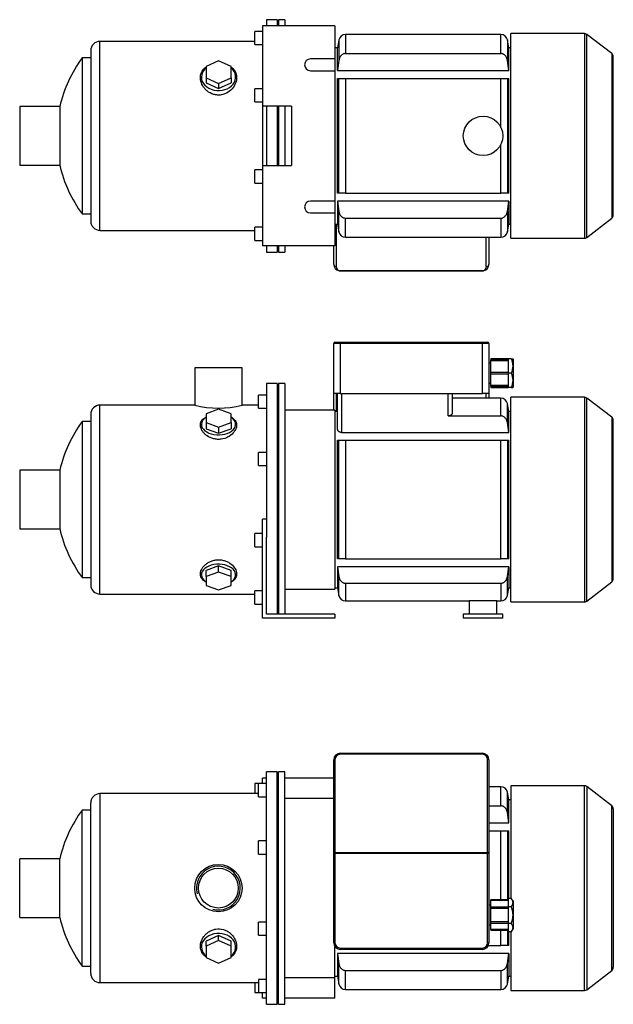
# Model space of a CAD drawing. Header units: millimetres. Extents: x 159 to 1177, y 16 to 798.
# Tile 1 of 2: x 159 to 610, y 50 to 798. Entities that reach past the tile are written whole.
import ezdxf

# ---------------------------------------------------------------- set-up
doc = ezdxf.new("R2010")
doc.units = ezdxf.units.MM
for name, color, linetype in [('1', 7, 'Continuous'), ('BASETTA_MEC_80_M', 7, 'Continuous'), ('CARCASSA_MEC_80-', 7, 'Continuous'), ('COPRIVENTOLA_MEC', 7, 'Continuous'), ('CORPO_MH_3-5_[5]', 7, 'Continuous'), ('FLANGIA_MOTORE_T', 7, 'Continuous'), ('PIEDINO_MEC_80_I', 7, 'Continuous'), ('STAFFA_3-5-9_INT', 7, 'Continuous')]:
    doc.layers.add(name, color=color, linetype=linetype)

# ---------------------------------------------------------------- blocks, each defined once
blk = doc.blocks.new('SE1')
at = {"layer": '1', "color": 7, "linetype": 'Continuous'}
for p, q in [((517.36, 128.55), (517.36, 129.06)), ((530.36, 129.06), (517.36, 129.06)), ((530.36, 128.55), (517.36, 128.55)), ((517.36, 123.56), (517.36, 128.55)), ((532.86, 130.26), (530.36, 130.26)), ((530.36, 130.26), (530.36, 127.09)), ((534.36, 128.29), (532.86, 130.27)), ((534.36, 128.29), (534.36, 106.83)), ((517.36, 122.62), (517.36, 123.56)), ((530.36, 123.56), (517.36, 123.56)), ((530.36, 122.62), (517.36, 122.62)), ((517.36, 112.5), (517.36, 122.62)), ((530.36, 127.09), (530.36, 123.91)), ((532.86, 123.91), (530.36, 123.91)), ((530.36, 123.91), (530.36, 117.56)), ((530.36, 112.5), (517.36, 112.5)), ((517.36, 111.56), (517.36, 112.5)), ((530.36, 117.56), (530.36, 111.21)), ((517.36, 106.57), (517.36, 111.56)), ((517.36, 111.56), (530.36, 111.56)), ((517.36, 106.57), (517.36, 106.06)), ((530.36, 106.57), (517.36, 106.57)), ((517.36, 106.06), (530.36, 106.06)), ((532.86, 111.21), (530.36, 111.21)), ((530.36, 111.21), (530.36, 108.03)), ((530.36, 108.03), (530.36, 104.86)), ((532.86, 104.86), (530.36, 104.86)), ((532.86, 104.85), (534.36, 106.83))]:
    blk.add_line(p, q, dxfattribs=at)
for points in [[(532.86, 123.91), (533.48, 124.73), (533.8, 125.47), (534.15, 126.3), (534.15, 127.09), (534.15, 127.88), (533.8, 128.7), (533.48, 129.44), (532.86, 130.26)], [(532.86, 111.21), (533.48, 112.85), (533.8, 114.33), (534.15, 115.97), (534.15, 117.55), (534.15, 119.13), (533.8, 120.79), (533.48, 122.27), (532.86, 123.91)], [(532.86, 104.86), (533.48, 105.68), (533.8, 106.42), (534.15, 107.24), (534.15, 108.04), (534.15, 108.82), (533.8, 109.65), (533.48, 110.39), (532.86, 111.21)]]:
    blk.add_open_spline(points, degree=2, knots=[0, 0, 0, 0.25, 0.25, 0.5, 0.5, 0.75, 0.75, 1, 1, 1], dxfattribs=at)
at = {"layer": 'BASETTA_MEC_80_M', "color": 7, "linetype": 'Continuous'}
for p, q in [((402.86, 240.56), (510.86, 240.56)), ((402.86, 240.56), (402.86, 239.72)), ((510.86, 239.72), (402.86, 239.72)), ((510.86, 240.56), (510.86, 239.72)), ((397.86, 165.03), (397.86, 235.56)), ((398.86, 235.72), (398.86, 165.18)), ((514.86, 165.18), (514.86, 235.72)), ((515.86, 235.56), (515.86, 165.03)), ((397.86, 164.4), (397.86, 165.03)), ((398.86, 165.18), (514.86, 165.18)), ((398.86, 165.18), (398.86, 164.4)), ((514.86, 164.4), (514.86, 165.18)), ((515.86, 165.03), (515.86, 164.4)), ((397.86, 96.56), (397.86, 164.4)), ((398.86, 164.4), (397.86, 164.4)), ((514.86, 164.4), (398.86, 164.4)), ((398.86, 164.4), (398.86, 96.56)), ((514.86, 96.56), (514.86, 164.4)), ((515.86, 164.4), (514.86, 164.4)), ((515.86, 164.4), (515.86, 96.56)), ((517.36, 125.06), (515.86, 125.06)), ((515.86, 110.06), (517.36, 110.06)), ((398.86, 96.56), (397.86, 96.56)), ((402.86, 92.56), (510.86, 92.56)), ((402.86, 92.56), (402.86, 91.56)), ((510.86, 91.56), (402.86, 91.56)), ((510.86, 92.56), (510.86, 91.56)), ((514.86, 96.56), (515.86, 96.56))]:
    blk.add_line(p, q, dxfattribs=at)
for centre, radius, start, end in [((402.86, 235.56), 5, 90, 180), ((402.86, 235.72), 4, 90, 180), ((510.86, 235.56), 5, 0, 90), ((510.86, 235.72), 4, 0, 90), ((402.86, 96.56), 5, 180, 270), ((402.86, 96.56), 4, 180, 270), ((510.86, 96.56), 4, 270, 0), ((510.86, 96.56), 5, 270, 0)]:
    blk.add_arc(centre, radius, start, end, dxfattribs=at)
for centre, major_axis, start_param, end_param in [((398.86, 235.56), (-1, 0), 4.712389, 6.283185), ((514.86, 235.56), (1, 0), 0, 1.570796), ((398.86, 165.03), (1, 0), 1.570796, 3.141593), ((514.86, 165.03), (1, 0), 0, 1.570796)]:
    blk.add_ellipse(centre, major_axis=major_axis, ratio=0.156434, start_param=start_param, end_param=end_param, dxfattribs=at)
at = {"layer": 'CARCASSA_MEC_80-', "color": 7, "linetype": 'Continuous'}
for p, q in [((524.9, 215.06), (515.86, 215.06)), ((524.9, 200.54), (524.9, 215.06)), ((529.83, 195.37), (529.83, 210.93)), ((530.86, 205.06), (529.83, 210.93)), ((530.86, 187.7), (530.86, 205.06)), ((532.36, 205.06), (530.86, 205.06)), ((515.86, 200.54), (524.9, 200.54)), ((530.86, 187.7), (529.83, 195.37)), ((515.86, 187.7), (530.86, 187.7)), ((515.86, 181.56), (524.9, 181.56)), ((524.9, 129.06), (524.9, 181.56)), ((524.9, 181.56), (529.83, 181.56)), ((529.83, 181.56), (530.86, 181.56)), ((529.83, 181.56), (529.83, 129.06)), ((530.86, 130.26), (530.86, 181.56)), ((524.9, 94.56), (524.9, 106.06)), ((529.83, 106.06), (529.83, 94.56)), ((530.86, 94.56), (530.86, 104.86)), ((515.44, 94.56), (524.9, 94.56)), ((529.83, 94.56), (524.9, 94.56)), ((530.86, 94.56), (529.83, 94.56)), ((530.86, 88.42), (400.86, 88.42)), ((400.86, 88.42), (400.86, 71.06)), ((529.83, 80.75), (530.86, 88.42)), ((530.86, 88.42), (530.86, 71.06)), ((401.9, 65.19), (401.9, 80.75)), ((406.82, 75.58), (524.9, 75.58)), ((406.82, 61.06), (406.82, 75.58)), ((524.9, 75.58), (524.9, 61.06)), ((529.83, 65.19), (529.83, 80.75)), ((398.86, 71.06), (400.86, 71.06)), ((400.86, 71.06), (401.9, 65.19)), ((529.83, 65.19), (530.86, 71.06)), ((530.86, 71.06), (532.36, 71.06)), ((406.82, 61.06), (524.9, 61.06))]:
    blk.add_line(p, q, dxfattribs=at)
for centre, start, end in [((524.9, 210.06), 10, 90), ((406.82, 66.06), 190, 270), ((524.9, 66.06), 270, 350)]:
    blk.add_arc(centre, 5, start, end, dxfattribs=at)
for points, knots in [([(529.83, 195.37), (529.74, 196.02), (529.57, 196.64), (529.19, 197.53), (529.04, 197.83), (528.71, 198.38), (528.52, 198.64), (528.09, 199.13), (527.86, 199.36), (527.35, 199.77), (527.08, 199.94), (526.64, 200.16), (526.49, 200.23), (526.18, 200.34), (526.03, 200.39), (525.56, 200.5), (525.23, 200.54), (524.9, 200.54)], [0, 0, 0, 0, 0.25, 0.25, 0.375, 0.375, 0.5, 0.5, 0.625, 0.625, 0.75, 0.75, 0.8125, 0.8125, 0.875, 0.875, 1, 1, 1, 1]), ([(401.9, 80.75), (401.99, 80.1), (402.15, 79.48), (402.53, 78.59), (402.68, 78.29), (403.02, 77.74), (403.2, 77.48), (403.63, 76.99), (403.87, 76.76), (404.37, 76.35), (404.64, 76.18), (405.08, 75.96), (405.23, 75.89), (405.54, 75.78), (405.69, 75.73), (406.16, 75.62), (406.49, 75.58), (406.82, 75.58)], [0, 0, 0, 0, 0.25, 0.25, 0.375, 0.375, 0.5, 0.5, 0.625, 0.625, 0.75, 0.75, 0.8125, 0.8125, 0.875, 0.875, 1, 1, 1, 1]), ([(524.9, 75.58), (525.23, 75.58), (525.55, 75.62), (526.18, 75.77), (526.49, 75.88), (527.07, 76.17), (527.34, 76.35), (527.85, 76.75), (528.08, 76.98), (528.51, 77.47), (528.7, 77.73), (529.04, 78.29), (529.19, 78.57), (529.44, 79.17), (529.55, 79.48), (529.72, 80.11), (529.78, 80.42), (529.83, 80.75)], [0, 0, 0, 0, 0.125, 0.125, 0.25, 0.25, 0.375, 0.375, 0.5, 0.5, 0.625, 0.625, 0.75, 0.75, 0.875, 0.875, 1, 1, 1, 1])]:
    blk.add_open_spline(points, degree=3, knots=knots, dxfattribs=at)
blk.add_open_spline([(400.86, 88.42), (401.2, 85.86), (401.54, 83.3), (401.9, 80.75)], degree=3, dxfattribs=at)
at = {"layer": 'COPRIVENTOLA_MEC', "color": 7, "linetype": 'Continuous'}
for p, q in [((532.36, 215.81), (532.36, 130.26)), ((588.34, 215.81), (532.36, 215.81)), ((588.34, 60.31), (588.34, 215.81)), ((590.17, 215.19), (590.17, 60.93)), ((609.19, 200.6), (590.17, 215.19)), ((609.19, 75.52), (609.19, 200.6)), ((610.36, 198.22), (610.36, 77.9)), ((532.36, 104.86), (532.36, 60.31)), ((590.17, 60.93), (609.19, 75.52)), ((532.36, 60.31), (588.34, 60.31))]:
    blk.add_line(p, q, dxfattribs=at)
for centre, start, end in [((588.34, 212.81), 52.5, 90), ((607.36, 198.22), 0, 52.5), ((607.36, 77.9), 307.5, 0), ((588.34, 63.31), 270, 307.5)]:
    blk.add_arc(centre, 3, start, end, dxfattribs=at)
at = {"layer": 'CORPO_MH_3-5_[5]', "color": 7, "linetype": 'Continuous'}
for p, q in [((346.86, 49.81), (346.86, 226.31)), ((354.86, 226.31), (346.86, 226.31)), ((354.86, 49.81), (354.86, 226.31)), ((340.86, 207.43), (340.86, 217.43)), ((346.86, 217.43), (340.86, 217.43)), ((220.26, 209.81), (220.26, 66.31)), ((340.86, 209.81), (220.26, 209.81)), ((213.26, 73.31), (213.26, 202.81)), ((340.86, 207.43), (346.86, 207.43)), ((206.7, 78.81), (206.7, 197.31)), ((213.26, 197.31), (206.7, 197.31)), ((340.86, 163.87), (340.86, 173.87)), ((346.86, 173.87), (340.86, 173.87)), ((159.26, 115.81), (159.26, 160.31)), ((189.77, 160.31), (159.26, 160.31)), ((189.77, 115.81), (189.77, 160.31)), ((340.86, 163.87), (346.86, 163.87)), ((159.26, 115.81), (189.77, 115.81)), ((340.86, 102.25), (340.86, 112.25)), ((346.86, 112.25), (340.86, 112.25)), ((310.36, 102.07), (300.86, 97.75)), ((310.36, 98.37), (300.86, 94.05)), ((300.86, 94.05), (300.86, 97.75)), ((319.86, 97.75), (310.36, 102.07)), ((310.36, 98.37), (310.36, 102.07)), ((319.86, 94.05), (310.36, 98.37)), ((319.86, 94.05), (319.86, 97.75)), ((340.86, 102.25), (346.86, 102.25)), ((300.86, 94.05), (300.86, 85.41)), ((319.86, 85.41), (319.86, 94.05)), ((300.86, 85.41), (310.36, 81.09)), ((310.36, 81.09), (319.86, 85.41)), ((206.7, 78.81), (213.26, 78.81)), ((340.86, 68.69), (340.86, 58.69)), ((346.86, 68.69), (340.86, 68.69)), ((220.26, 66.31), (340.86, 66.31)), ((340.86, 58.69), (346.86, 58.69)), ((346.86, 49.81), (354.86, 49.81))]:
    blk.add_line(p, q, dxfattribs=at)
for radius in [18, 15.15]:
    blk.add_circle((310.26, 138.06), radius, dxfattribs=at)
for centre, radius, start, end in [((220.26, 202.81), 7, 90, 180), ((287.26, 138.06), 100, 143.66538, 167.14409), ((310.26, 138.06), 16.62, 255, 195), ((287.26, 138.06), 100, 192.85591, 216.33462), ((220.26, 73.31), 7, 180, 270)]:
    blk.add_arc(centre, radius, start, end, dxfattribs=at)
for start_param, end_param in [(2.390244, 6.283185), (0, 0.751348)]:
    blk.add_ellipse((310.36, 93.42), major_axis=(-13, 0), ratio=0.788011, start_param=start_param, end_param=end_param, dxfattribs=at)
blk.add_open_spline([(300.86, 85.67), (300.5, 85.94), (300.16, 86.22), (299.27, 87.05), (298.77, 87.63), (297.49, 89.49), (296.95, 90.86), (296.5, 93.82), (296.6, 95.34), (297.44, 98.41), (298.17, 99.91), (299.72, 102), (300.31, 102.65), (301.6, 103.87), (302.33, 104.43), (303.89, 105.42), (304.71, 105.84), (306.46, 106.52), (307.4, 106.77), (310.22, 107.21), (312.19, 107.08), (314.93, 106.29), (315.82, 105.93), (317.46, 105.06), (318.23, 104.55), (320.37, 102.83), (321.52, 101.46), (323.22, 98.55), (323.77, 97), (324.22, 93.95), (324.12, 92.42), (323.28, 89.61), (322.54, 88.29), (321.03, 86.63), (320.49, 86.14), (319.89, 85.69)], degree=3, knots=[0.1389216, 0.1389216, 0.1389216, 0.1389216, 0.15625, 0.15625, 0.1875, 0.1875, 0.25, 0.25, 0.3125, 0.3125, 0.375, 0.375, 0.40625, 0.40625, 0.4375, 0.4375, 0.46875, 0.46875, 0.5, 0.5, 0.5625, 0.5625, 0.59375, 0.59375, 0.625, 0.625, 0.6875, 0.6875, 0.75, 0.75, 0.8125, 0.8125, 0.875, 0.875, 0.9041554, 0.9041554, 0.9041554, 0.9041554], dxfattribs=at)
at = {"layer": 'FLANGIA_MOTORE_T', "color": 7, "linetype": 'Continuous'}
for p, q in [((355.86, 224.81), (354.86, 224.81)), ((355.86, 49.81), (355.86, 226.31)), ((360.86, 226.31), (355.86, 226.31)), ((360.86, 49.81), (360.86, 226.31)), ((397.86, 206.06), (360.86, 206.06)), ((398.86, 70.06), (398.86, 93.56)), ((360.86, 70.06), (398.86, 70.06)), ((354.86, 51.31), (355.86, 51.31)), ((355.86, 49.81), (360.86, 49.81))]:
    blk.add_line(p, q, dxfattribs=at)
at = {"layer": 'STAFFA_3-5-9_INT', "color": 7, "linetype": 'Continuous'}
for p, q in [((337.86, 217.43), (337.86, 209.81)), ((340.86, 217.43), (337.86, 217.43)), ((346.86, 221.56), (343.86, 221.56)), ((343.86, 217.43), (343.86, 221.56)), ((397.86, 221.56), (360.86, 221.56)), ((398.86, 54.56), (398.86, 70.06)), ((337.86, 66.31), (337.86, 58.69)), ((337.86, 58.69), (340.86, 58.69)), ((343.86, 54.56), (343.86, 58.69)), ((346.86, 54.56), (343.86, 54.56)), ((398.86, 54.56), (360.86, 54.56))]:
    blk.add_line(p, q, dxfattribs=at)
blk = doc.blocks.new('SE2')
at = {"layer": '1', "color": 7, "linetype": 'Continuous'}
for p, q in [((517.36, 540.16), (517.36, 539.19)), ((530.36, 540.16), (517.36, 540.16)), ((517.36, 538.43), (517.36, 539.19)), ((530.36, 539.19), (517.36, 539.19)), ((532.86, 540.16), (530.36, 540.16)), ((530.36, 540.16), (530.36, 534.66)), ((532.86, 540.16), (534.15, 540.16)), ((534.36, 539.89), (534.15, 540.17)), ((534.36, 539.89), (534.36, 518.44)), ((530.36, 538.43), (517.36, 538.43)), ((517.36, 529.66), (517.36, 538.43)), ((530.36, 534.66), (530.36, 529.16)), ((517.36, 528.66), (517.36, 529.66)), ((530.36, 529.66), (517.36, 529.66)), ((517.36, 519.9), (517.36, 528.66)), ((517.36, 528.66), (530.36, 528.66)), ((532.86, 529.16), (530.36, 529.16)), ((530.36, 529.16), (530.36, 523.66)), ((530.36, 523.66), (530.36, 518.16)), ((530.36, 519.9), (517.36, 519.9)), ((517.36, 519.14), (517.36, 519.9)), ((517.36, 519.14), (517.36, 518.16)), ((517.36, 519.14), (530.36, 519.14)), ((517.36, 518.16), (530.36, 518.16)), ((532.86, 518.16), (530.36, 518.16)), ((532.86, 518.16), (534.15, 518.16)), ((534.15, 518.16), (534.36, 518.44))]:
    blk.add_line(p, q, dxfattribs=at)
for centre in [(521.64, 534.66), (521.64, 523.66)]:
    blk.add_arc(centre, 12.5, 333.89139, 26.10861, dxfattribs=at)
at = {"layer": 'BASETTA_MEC_80_M', "color": 7, "linetype": 'Continuous'}
for p, q in [((397.86, 513.66), (397.86, 551.66)), ((402.86, 551.66), (397.86, 551.66)), ((398.86, 552.66), (402.86, 552.66)), ((402.86, 552.66), (510.86, 552.66)), ((402.86, 552.66), (402.86, 551.66)), ((402.86, 551.66), (402.86, 513.66)), ((510.86, 551.66), (402.86, 551.66)), ((510.86, 552.66), (514.86, 552.66)), ((510.86, 552.66), (510.86, 551.66)), ((510.86, 513.66), (510.86, 551.66)), ((515.86, 551.66), (510.86, 551.66)), ((515.86, 551.66), (515.86, 513.66)), ((517.36, 536.66), (515.86, 536.66)), ((515.86, 521.66), (517.36, 521.66)), ((402.86, 513.66), (397.86, 513.66)), ((397.86, 501.16), (397.86, 513.66)), ((399.86, 513.66), (399.86, 500.16)), ((402.86, 513.66), (510.86, 513.66)), ((515.86, 513.66), (510.86, 513.66)), ((513.86, 510.16), (513.86, 513.66)), ((515.86, 513.66), (515.86, 510.16))]:
    blk.add_line(p, q, dxfattribs=at)
for centre, start, end in [((398.86, 551.66), 90, 180), ((514.86, 551.66), 0, 90)]:
    blk.add_arc(centre, 1, start, end, dxfattribs=at)
at = {"layer": 'CARCASSA_MEC_80-', "color": 7, "linetype": 'Continuous'}
for p, q in [((400.86, 486.54), (400.86, 513.66)), ((403.86, 513.66), (403.86, 484.12)), ((484.86, 496.7), (484.86, 513.66)), ((487.86, 513.66), (487.86, 498.65)), ((524.9, 510.16), (487.86, 510.16)), ((524.9, 496.7), (524.9, 510.16)), ((529.83, 491.62), (529.83, 506.03)), ((530.86, 500.16), (529.83, 506.03)), ((400.86, 500.16), (398.86, 500.16)), ((484.86, 496.7), (524.9, 496.7)), ((530.86, 484.12), (530.86, 500.16)), ((532.36, 500.16), (530.86, 500.16)), ((530.86, 484.12), (529.83, 491.62)), ((403.86, 484.12), (530.86, 484.12)), ((400.86, 388.16), (400.86, 478.16)), ((400.86, 478.16), (401.9, 478.16)), ((401.9, 388.16), (401.9, 478.16)), ((401.9, 478.16), (406.82, 478.16)), ((406.82, 478.16), (524.9, 478.16)), ((406.82, 478.16), (406.82, 388.16)), ((524.9, 388.16), (524.9, 478.16)), ((524.9, 478.16), (529.83, 478.16)), ((529.83, 478.16), (530.86, 478.16)), ((529.83, 478.16), (529.83, 388.16)), ((530.86, 388.16), (530.86, 478.16)), ((401.9, 388.16), (400.86, 388.16)), ((530.86, 382.2), (400.86, 382.2)), ((400.86, 382.2), (400.86, 366.16)), ((400.86, 382.2), (401.9, 374.7)), ((406.82, 388.16), (401.9, 388.16)), ((406.82, 388.16), (524.9, 388.16)), ((529.83, 388.16), (524.9, 388.16)), ((530.86, 388.16), (529.83, 388.16)), ((529.83, 374.7), (530.86, 382.2)), ((530.86, 382.2), (530.86, 366.16)), ((401.9, 360.29), (401.9, 374.7)), ((529.83, 360.29), (529.83, 374.7)), ((406.82, 369.63), (524.9, 369.63)), ((406.82, 369.63), (406.82, 356.16)), ((524.9, 369.63), (524.9, 356.16)), ((398.86, 366.16), (400.86, 366.16)), ((400.86, 366.16), (401.9, 360.29)), ((529.83, 360.29), (530.86, 366.16)), ((530.86, 366.16), (532.36, 366.16)), ((406.82, 356.16), (500.86, 356.16)), ((521.86, 356.16), (524.9, 356.16))]:
    blk.add_line(p, q, dxfattribs=at)
for centre, radius, start, end in [((524.9, 505.16), 5, 10, 90), ((406.82, 361.16), 5, 190, 270), ((524.9, 361.16), 5, 270, 350), ((511.36, 279.35), 77.01, 85.9047, 94.0953)]:
    blk.add_arc(centre, radius, start, end, dxfattribs=at)
for points, knots in [([(487.86, 498.65), (487.86, 498.42), (487.79, 498.2), (487.6, 497.87), (487.51, 497.76), (487.32, 497.55), (487.2, 497.45), (486.94, 497.26), (486.79, 497.17), (486.47, 497.01), (486.29, 496.94), (485.91, 496.82), (485.71, 496.78), (485.3, 496.72), (485.08, 496.7), (484.86, 496.7)], [0, 0, 0, 0, 0.25, 0.25, 0.375, 0.375, 0.5, 0.5, 0.625, 0.625, 0.75, 0.75, 0.875, 0.875, 1, 1, 1, 1]), ([(529.83, 491.62), (529.74, 492.26), (529.57, 492.88), (529.19, 493.76), (529.04, 494.05), (528.69, 494.59), (528.5, 494.85), (528.08, 495.33), (527.84, 495.55), (527.33, 495.95), (527.06, 496.12), (526.63, 496.33), (526.48, 496.39), (526.17, 496.5), (526.02, 496.55), (525.55, 496.66), (525.23, 496.7), (524.9, 496.7)], [0, 0, 0, 0, 0.25, 0.25, 0.375, 0.375, 0.5, 0.5, 0.625, 0.625, 0.75, 0.75, 0.8125, 0.8125, 0.875, 0.875, 1, 1, 1, 1]), ([(403.86, 484.12), (403.63, 484.12), (403.41, 484.14), (402.98, 484.23), (402.77, 484.29), (402.39, 484.44), (402.21, 484.53), (401.89, 484.73), (401.75, 484.84), (401.49, 485.08), (401.38, 485.2), (401.19, 485.46), (401.11, 485.59), (400.99, 485.86), (400.94, 485.99), (400.88, 486.26), (400.86, 486.4), (400.86, 486.54)], [0, 0, 0, 0, 0.125, 0.125, 0.25, 0.25, 0.375, 0.375, 0.5, 0.5, 0.625, 0.625, 0.75, 0.75, 0.875, 0.875, 1, 1, 1, 1]), ([(401.9, 374.7), (401.99, 374.06), (402.15, 373.45), (402.54, 372.57), (402.69, 372.28), (403.03, 371.73), (403.22, 371.48), (403.64, 371), (403.88, 370.77), (404.39, 370.38), (404.66, 370.21), (405.1, 370), (405.25, 369.93), (405.55, 369.82), (405.7, 369.78), (406.17, 369.67), (406.49, 369.63), (406.82, 369.63)], [0, 0, 0, 0, 0.25, 0.25, 0.375, 0.375, 0.5, 0.5, 0.625, 0.625, 0.75, 0.75, 0.8125, 0.8125, 0.875, 0.875, 1, 1, 1, 1]), ([(524.9, 369.63), (525.23, 369.63), (525.54, 369.67), (526.17, 369.81), (526.47, 369.92), (527.05, 370.2), (527.32, 370.37), (527.83, 370.77), (528.07, 370.99), (528.49, 371.47), (528.69, 371.73), (529.03, 372.27), (529.18, 372.55), (529.44, 373.14), (529.54, 373.45), (529.72, 374.07), (529.78, 374.38), (529.83, 374.7)], [0, 0, 0, 0, 0.125, 0.125, 0.25, 0.25, 0.375, 0.375, 0.5, 0.5, 0.625, 0.625, 0.75, 0.75, 0.875, 0.875, 1, 1, 1, 1])]:
    blk.add_open_spline(points, degree=3, knots=knots, dxfattribs=at)
at = {"layer": 'COPRIVENTOLA_MEC', "color": 7, "linetype": 'Continuous'}
for p, q in [((532.36, 355.41), (532.36, 510.91)), ((588.34, 510.91), (532.36, 510.91)), ((588.34, 510.91), (588.34, 355.41)), ((590.17, 356.03), (590.17, 510.29)), ((609.19, 495.7), (590.17, 510.29)), ((609.19, 495.7), (609.19, 370.63)), ((610.36, 373.01), (610.36, 493.32)), ((590.17, 356.03), (609.19, 370.63)), ((532.36, 355.41), (588.34, 355.41))]:
    blk.add_line(p, q, dxfattribs=at)
for centre, start, end in [((588.34, 507.91), 52.5, 90), ((607.36, 493.32), 0, 52.5), ((607.36, 373.01), 307.5, 0), ((588.34, 358.41), 270, 307.5)]:
    blk.add_arc(centre, 3, start, end, dxfattribs=at)
at = {"layer": 'CORPO_MH_3-5_[5]', "color": 7, "linetype": 'Continuous'}
for p, q in [((328.26, 533.16), (292.26, 533.16)), ((292.26, 533.16), (292.26, 504.9)), ((328.26, 504.91), (328.26, 533.16)), ((346.86, 521.41), (346.86, 404.6)), ((354.86, 521.41), (346.86, 521.41)), ((354.86, 521.41), (354.86, 346.16)), ((340.86, 502.54), (340.86, 512.54)), ((346.86, 512.54), (340.86, 512.54)), ((220.26, 361.41), (220.26, 504.91)), ((292.29, 504.91), (220.26, 504.91)), ((310.36, 501.78), (300.86, 498.4)), ((319.86, 498.4), (310.36, 501.78)), ((340.86, 504.91), (328.26, 504.91)), ((340.86, 502.54), (346.86, 502.54)), ((213.26, 497.91), (213.26, 368.41)), ((300.86, 498.4), (300.86, 491.65)), ((319.86, 491.65), (319.86, 498.4)), ((206.7, 492.41), (206.7, 373.91)), ((213.26, 492.41), (206.7, 492.41)), ((300.86, 491.65), (300.86, 486.92)), ((300.86, 491.65), (310.36, 488.27)), ((300.86, 486.92), (310.36, 483.54)), ((310.36, 488.27), (319.86, 491.65)), ((310.36, 488.27), (310.36, 483.54)), ((310.36, 483.54), (319.86, 486.92)), ((319.86, 491.65), (319.86, 486.92)), ((340.86, 458.97), (340.86, 468.97)), ((346.86, 468.97), (340.86, 468.97)), ((340.86, 458.97), (346.86, 458.97)), ((159.26, 455.41), (159.26, 410.91)), ((189.77, 455.41), (159.26, 455.41)), ((189.77, 455.41), (189.77, 410.91)), ((159.26, 410.91), (189.77, 410.91)), ((310.36, 382.79), (300.86, 379.41)), ((319.86, 379.41), (310.36, 382.79)), ((310.36, 378.06), (310.36, 382.79)), ((206.7, 373.91), (213.26, 373.91)), ((300.86, 374.68), (300.86, 379.41)), ((310.36, 378.06), (300.86, 374.68)), ((300.86, 374.68), (300.86, 367.93)), ((319.86, 374.68), (310.36, 378.06)), ((319.86, 374.68), (319.86, 379.41)), ((319.86, 367.93), (319.86, 374.68)), ((300.86, 367.93), (310.36, 364.55)), ((310.36, 364.55), (319.86, 367.93)), ((220.26, 361.41), (337.86, 361.41))]:
    blk.add_line(p, q, dxfattribs=at)
for centre, radius, start, end in [((220.26, 497.91), 7, 90, 180), ((310.26, 574.39), 71.77, 255.4749, 284.5251), ((287.26, 433.16), 100, 143.66538, 167.14409), ((287.26, 433.16), 100, 192.85591, 216.33462), ((220.26, 368.41), 7, 180, 270)]:
    blk.add_arc(centre, radius, start, end, dxfattribs=at)
for centre, start_param, end_param in [((310.36, 490.29), 0, 3.892941), ((310.36, 490.29), 5.531837, 6.283185), ((310.36, 376.03), 2.390244, 6.283185), ((310.36, 376.03), 0, 0.751348)]:
    blk.add_ellipse(centre, major_axis=(-13, 0), ratio=0.615661, start_param=start_param, end_param=end_param, dxfattribs=at)
for points, knots in [([(312.34, 479.01), (311.39, 478.89), (310.44, 478.85), (308.54, 478.96), (307.58, 479.11), (304.85, 479.79), (303.17, 480.56), (301.06, 482), (300.41, 482.53), (299.27, 483.63), (298.77, 484.21), (297.49, 486), (296.95, 487.24), (296.5, 489.68), (296.6, 490.84), (297.44, 492.99), (298.17, 493.95), (299.69, 495.17), (300.24, 495.53), (300.84, 495.85)], [0, 0, 0, 0, 0.03125, 0.03125, 0.0625, 0.0625, 0.125, 0.125, 0.15625, 0.15625, 0.1875, 0.1875, 0.25, 0.25, 0.3125, 0.3125, 0.375, 0.375, 0.4043708, 0.4043708, 0.4043708, 0.4043708]), ([(319.89, 495.84), (320.88, 495.31), (321.72, 494.69), (323.22, 493.08), (323.77, 492.03), (324.22, 489.78), (324.12, 488.56), (323.28, 486.12), (322.54, 484.87), (320.49, 482.59), (319.15, 481.53), (316.06, 479.87), (314.25, 479.26), (312.34, 479.01)], [0.6394434, 0.6394434, 0.6394434, 0.6394434, 0.6875, 0.6875, 0.75, 0.75, 0.8125, 0.8125, 0.875, 0.875, 0.9375, 0.9375, 1, 1, 1, 1]), ([(300.86, 370.47), (300.5, 370.66), (300.16, 370.86), (299.27, 371.46), (298.77, 371.88), (297.49, 373.25), (296.95, 374.29), (296.5, 376.56), (296.6, 377.76), (297.44, 380.22), (298.17, 381.44), (299.72, 383.16), (300.31, 383.71), (301.6, 384.72), (302.33, 385.2), (303.89, 386.04), (304.71, 386.39), (306.46, 386.97), (307.4, 387.18), (310.22, 387.56), (312.19, 387.45), (314.93, 386.78), (315.82, 386.47), (317.46, 385.73), (318.23, 385.3), (320.37, 383.85), (321.52, 382.72), (323.22, 380.33), (323.77, 379.08), (324.22, 376.66), (324.12, 375.48), (323.28, 373.34), (322.54, 372.36), (321.03, 371.16), (320.49, 370.8), (319.89, 370.48)], [0.1389216, 0.1389216, 0.1389216, 0.1389216, 0.15625, 0.15625, 0.1875, 0.1875, 0.25, 0.25, 0.3125, 0.3125, 0.375, 0.375, 0.40625, 0.40625, 0.4375, 0.4375, 0.46875, 0.46875, 0.5, 0.5, 0.5625, 0.5625, 0.59375, 0.59375, 0.625, 0.625, 0.6875, 0.6875, 0.75, 0.75, 0.8125, 0.8125, 0.875, 0.875, 0.9041554, 0.9041554, 0.9041554, 0.9041554])]:
    blk.add_open_spline(points, degree=3, knots=knots, dxfattribs=at)
at = {"layer": 'FLANGIA_MOTORE_T', "color": 7, "linetype": 'Continuous'}
for p, q in [((355.86, 519.91), (354.86, 519.91)), ((355.86, 521.41), (355.86, 346.16)), ((360.86, 521.41), (355.86, 521.41)), ((360.86, 521.41), (360.86, 346.16)), ((398.86, 501.16), (360.86, 501.16)), ((398.86, 501.16), (398.86, 365.16)), ((360.86, 365.16), (398.86, 365.16)), ((354.86, 346.41), (355.86, 346.41))]:
    blk.add_line(p, q, dxfattribs=at)
at = {"layer": 'PIEDINO_MEC_80_I', "color": 7, "linetype": 'Continuous'}
for p, q in [((521.86, 356.16), (500.86, 356.16)), ((500.86, 356.16), (500.86, 346.16)), ((521.86, 346.16), (521.86, 356.16)), ((526.36, 346.16), (496.36, 346.16)), ((496.36, 346.16), (496.36, 343.16)), ((526.36, 343.16), (526.36, 346.16)), ((526.36, 343.16), (496.36, 343.16))]:
    blk.add_line(p, q, dxfattribs=at)
at = {"layer": 'STAFFA_3-5-9_INT', "color": 7, "linetype": 'Continuous'}
for p, q in [((343.86, 343.16), (343.86, 418.16)), ((346.86, 418.16), (343.86, 418.16)), ((337.86, 397.36), (337.86, 407.36)), ((343.86, 407.36), (337.86, 407.36)), ((346.86, 346.16), (346.86, 404.6)), ((337.86, 397.36), (343.86, 397.36)), ((337.86, 353.79), (337.86, 363.79)), ((343.86, 363.79), (337.86, 363.79)), ((337.86, 353.79), (343.86, 353.79)), ((398.86, 346.16), (346.86, 346.16)), ((398.86, 346.16), (398.86, 343.16)), ((398.86, 343.16), (343.86, 343.16))]:
    blk.add_line(p, q, dxfattribs=at)
blk = doc.blocks.new('SE3')
at = {"layer": 'BASETTA_MEC_80_M', "color": 7, "linetype": 'Continuous'}
for p, q in [((399.86, 642.38), (399.86, 610.12)), ((513.86, 610.12), (513.86, 632.38)), ((515.86, 632.38), (515.86, 611.88)), ((397.86, 611.88), (397.86, 625.88)), ((402.39, 606.93), (402.01, 606.96)), ((402.39, 606.93), (511.33, 606.93)), ((510.86, 606.88), (402.86, 606.88)), ((511.71, 606.96), (511.33, 606.93))]:
    blk.add_line(p, q, dxfattribs=at)
for centre, radius, start, end in [((402.86, 611.88), 5, 180, 260.25299), ((403.04, 610.03), 3.18, 178.53632, 258.24971), ((402.86, 611.88), 5, 260.25299, 270), ((510.86, 611.88), 5, 270, 279.74701), ((510.69, 610.03), 3.18, 281.75029, 1.46368), ((510.86, 611.88), 5, 279.74701, 0)]:
    blk.add_arc(centre, radius, start, end, dxfattribs=at)
for centre, major_axis, start_param, end_param in [((399.86, 611.88), (2, 0), 3.141593, 4.712389), ((513.86, 611.88), (-2, 0), 1.570796, 3.141593)]:
    blk.add_ellipse(centre, major_axis=major_axis, ratio=0.884615, start_param=start_param, end_param=end_param, dxfattribs=at)
at = {"layer": 'CARCASSA_MEC_80-', "color": 7, "linetype": 'Continuous'}
for p, q in [((406.82, 786.38), (406.82, 771.87)), ((524.9, 786.38), (406.82, 786.38)), ((524.9, 771.87), (524.9, 786.38)), ((401.9, 782.25), (400.86, 776.38)), ((401.9, 782.25), (401.9, 766.7)), ((529.83, 782.25), (529.83, 766.7)), ((530.86, 776.38), (529.83, 782.25)), ((400.86, 776.38), (398.86, 776.38)), ((400.86, 759.02), (400.86, 776.38)), ((406.82, 771.87), (524.9, 771.87)), ((530.86, 759.02), (530.86, 776.38)), ((532.36, 776.38), (530.86, 776.38)), ((530.86, 759.02), (529.83, 766.7)), ((400.86, 759.02), (530.86, 759.02)), ((400.86, 665.88), (400.86, 752.88)), ((400.86, 752.88), (401.9, 752.88)), ((401.9, 665.88), (401.9, 752.88)), ((401.9, 752.88), (406.82, 752.88)), ((406.82, 752.88), (524.9, 752.88)), ((406.82, 752.88), (406.82, 665.88)), ((524.9, 715.84), (524.9, 752.88)), ((524.9, 752.88), (529.83, 752.88)), ((529.83, 752.88), (530.86, 752.88)), ((529.83, 752.88), (529.83, 665.88)), ((530.86, 665.88), (530.86, 752.88)), ((524.9, 665.88), (524.9, 702.93)), ((401.9, 665.88), (400.86, 665.88)), ((406.82, 665.88), (401.9, 665.88)), ((406.82, 665.88), (524.9, 665.88)), ((529.83, 665.88), (524.9, 665.88)), ((530.86, 665.88), (529.83, 665.88)), ((530.86, 659.75), (400.86, 659.75)), ((400.86, 659.75), (400.86, 642.38)), ((400.86, 659.75), (401.9, 652.07)), ((529.83, 652.07), (530.86, 659.75)), ((530.86, 659.75), (530.86, 642.38)), ((401.9, 636.52), (401.9, 652.07)), ((529.83, 652.07), (529.83, 636.52)), ((406.82, 646.9), (524.9, 646.9)), ((406.82, 632.38), (406.82, 646.9)), ((524.9, 646.9), (524.9, 632.38)), ((398.86, 642.38), (400.86, 642.38)), ((400.86, 642.38), (401.9, 636.52)), ((529.83, 636.52), (530.86, 642.38)), ((530.86, 642.38), (532.36, 642.38)), ((406.82, 632.38), (524.9, 632.38))]:
    blk.add_line(p, q, dxfattribs=at)
for centre, start, end in [((406.82, 781.38), 90, 170), ((524.9, 781.38), 10, 90), ((406.82, 637.38), 190, 270), ((524.9, 637.38), 270, 350)]:
    blk.add_arc(centre, 5, start, end, dxfattribs=at)
for points, knots in [([(406.82, 771.87), (406.49, 771.87), (406.17, 771.83), (405.54, 771.68), (405.23, 771.56), (404.66, 771.27), (404.38, 771.1), (403.87, 770.69), (403.64, 770.47), (403.21, 769.98), (403.02, 769.71), (402.68, 769.16), (402.53, 768.87), (402.28, 768.28), (402.17, 767.97), (402, 767.34), (401.94, 767.02), (401.9, 766.7)], [0, 0, 0, 0, 0.125, 0.125, 0.25, 0.25, 0.375, 0.375, 0.5, 0.5, 0.625, 0.625, 0.75, 0.75, 0.875, 0.875, 1, 1, 1, 1]), ([(529.83, 766.7), (529.74, 767.34), (529.57, 767.97), (529.19, 768.86), (529.04, 769.15), (528.71, 769.71), (528.52, 769.97), (528.09, 770.46), (527.86, 770.69), (527.35, 771.09), (527.08, 771.27), (526.64, 771.49), (526.49, 771.55), (526.18, 771.66), (526.03, 771.71), (525.56, 771.83), (525.23, 771.87), (524.9, 771.87)], [0, 0, 0, 0, 0.25, 0.25, 0.375, 0.375, 0.5, 0.5, 0.625, 0.625, 0.75, 0.75, 0.8125, 0.8125, 0.875, 0.875, 1, 1, 1, 1]), ([(401.9, 652.07), (401.99, 651.43), (402.15, 650.8), (402.53, 649.91), (402.68, 649.62), (403.02, 649.06), (403.2, 648.8), (403.63, 648.31), (403.87, 648.08), (404.37, 647.68), (404.64, 647.5), (405.08, 647.28), (405.23, 647.22), (405.54, 647.11), (405.69, 647.06), (406.16, 646.94), (406.49, 646.9), (406.82, 646.9)], [0, 0, 0, 0, 0.25, 0.25, 0.375, 0.375, 0.5, 0.5, 0.625, 0.625, 0.75, 0.75, 0.8125, 0.8125, 0.875, 0.875, 1, 1, 1, 1]), ([(524.9, 646.9), (525.23, 646.9), (525.55, 646.94), (526.18, 647.09), (526.49, 647.21), (527.07, 647.5), (527.34, 647.67), (527.85, 648.08), (528.08, 648.3), (528.51, 648.79), (528.7, 649.06), (529.04, 649.61), (529.19, 649.9), (529.44, 650.49), (529.55, 650.8), (529.72, 651.43), (529.78, 651.75), (529.83, 652.07)], [0, 0, 0, 0, 0.125, 0.125, 0.25, 0.25, 0.375, 0.375, 0.5, 0.5, 0.625, 0.625, 0.75, 0.75, 0.875, 0.875, 1, 1, 1, 1])]:
    blk.add_open_spline(points, degree=3, knots=knots, dxfattribs=at)
blk.add_open_spline([(401.9, 766.7), (401.54, 764.14), (401.2, 761.58), (400.86, 759.02)], degree=3, dxfattribs=at)
at = {"layer": 'COPRIVENTOLA_MEC', "color": 7, "linetype": 'Continuous'}
for p, q in [((532.36, 631.63), (532.36, 787.13)), ((588.34, 787.13), (532.36, 787.13)), ((588.34, 787.13), (588.34, 631.63)), ((590.17, 632.25), (590.17, 786.51)), ((609.19, 771.92), (590.17, 786.51)), ((609.19, 771.92), (609.19, 646.85)), ((610.36, 649.23), (610.36, 769.54)), ((590.17, 632.25), (609.19, 646.85)), ((532.36, 631.63), (588.34, 631.63))]:
    blk.add_line(p, q, dxfattribs=at)
for centre, start, end in [((588.34, 784.13), 52.5, 90), ((607.36, 769.54), 0, 52.5), ((607.36, 649.23), 307.5, 0), ((588.34, 634.63), 270, 307.5)]:
    blk.add_arc(centre, 3, start, end, dxfattribs=at)
at = {"layer": 'CORPO_MH_3-5_[5]', "color": 7, "linetype": 'Continuous'}
for p, q in [((346.86, 797.63), (346.86, 792.88)), ((354.86, 797.63), (346.86, 797.63)), ((354.86, 797.63), (354.86, 792.88)), ((220.26, 637.63), (220.26, 781.13)), ((337.86, 781.13), (220.26, 781.13)), ((213.26, 774.13), (213.26, 644.63)), ((206.7, 768.63), (206.7, 650.13)), ((213.26, 768.63), (206.7, 768.63)), ((310.36, 766.36), (300.86, 762.04)), ((319.86, 762.04), (310.36, 766.36)), ((300.86, 762.04), (300.86, 753.39)), ((319.86, 753.39), (319.86, 762.04)), ((300.86, 753.39), (300.86, 749.7)), ((300.86, 753.39), (310.36, 749.07)), ((300.86, 749.7), (310.36, 745.38)), ((310.36, 749.07), (319.86, 753.39)), ((310.36, 745.38), (319.86, 749.7)), ((310.36, 749.07), (310.36, 745.38)), ((319.86, 753.39), (319.86, 749.7)), ((159.26, 731.63), (159.26, 687.13)), ((189.77, 731.63), (159.26, 731.63)), ((189.77, 731.63), (189.77, 687.13)), ((346.86, 731.88), (346.86, 686.88)), ((354.86, 731.88), (354.86, 686.88)), ((159.26, 687.13), (189.77, 687.13)), ((206.7, 650.13), (213.26, 650.13)), ((220.26, 637.63), (337.86, 637.63)), ((346.86, 625.88), (346.86, 621.13)), ((346.86, 621.13), (354.86, 621.13)), ((354.86, 625.88), (354.86, 621.13))]:
    blk.add_line(p, q, dxfattribs=at)
for centre, radius, start, end in [((220.26, 774.13), 7, 90, 180), ((287.26, 709.38), 100, 143.66538, 167.14409), ((287.26, 709.38), 100, 192.85591, 216.33462), ((220.26, 644.63), 7, 180, 270)]:
    blk.add_arc(centre, radius, start, end, dxfattribs=at)
for start_param, end_param in [(0, 3.892941), (5.531837, 6.283185)]:
    blk.add_ellipse((310.36, 754.02), major_axis=(-13, 0), ratio=0.788011, start_param=start_param, end_param=end_param, dxfattribs=at)
for points, knots in [([(312.34, 740.52), (311.39, 740.37), (310.44, 740.33), (308.54, 740.46), (307.58, 740.63), (304.85, 741.43), (303.17, 742.34), (301.06, 744.05), (300.41, 744.69), (299.27, 746.01), (298.77, 746.71), (297.49, 748.91), (296.95, 750.44), (296.5, 753.52), (296.6, 755.01), (297.44, 757.85), (298.17, 759.14), (299.69, 760.82), (300.24, 761.31), (300.84, 761.76)], [0, 0, 0, 0, 0.03125, 0.03125, 0.0625, 0.0625, 0.125, 0.125, 0.15625, 0.15625, 0.1875, 0.1875, 0.25, 0.25, 0.3125, 0.3125, 0.375, 0.375, 0.4043708, 0.4043708, 0.4043708, 0.4043708]), ([(319.89, 761.76), (320.88, 761.01), (321.72, 760.15), (323.22, 757.96), (323.77, 756.57), (324.22, 753.65), (324.12, 752.09), (323.28, 749.05), (322.54, 747.52), (320.49, 744.76), (319.15, 743.49), (316.06, 741.53), (314.25, 740.81), (312.34, 740.52)], [0.6394434, 0.6394434, 0.6394434, 0.6394434, 0.6875, 0.6875, 0.75, 0.75, 0.8125, 0.8125, 0.875, 0.875, 0.9375, 0.9375, 1, 1, 1, 1])]:
    blk.add_open_spline(points, degree=3, knots=knots, dxfattribs=at)
at = {"layer": 'FLANGIA_MOTORE_T', "color": 7, "linetype": 'Continuous'}
for p, q in [((355.86, 796.13), (354.86, 796.13)), ((355.86, 797.63), (355.86, 792.88)), ((360.86, 797.63), (355.86, 797.63)), ((360.86, 797.63), (360.86, 792.88)), ((398.86, 767.88), (398.86, 758.88)), ((355.86, 731.88), (355.86, 686.88)), ((360.86, 731.88), (360.86, 686.88)), ((398.86, 659.88), (398.86, 650.88)), ((354.86, 622.63), (355.86, 622.63)), ((355.86, 625.88), (355.86, 621.13)), ((355.86, 621.13), (360.86, 621.13)), ((360.86, 625.88), (360.86, 621.13))]:
    blk.add_line(p, q, dxfattribs=at)
at = {"layer": 'PIEDINO_MEC_80_I', "color": 7, "linetype": 'Continuous'}
blk.add_circle((511.36, 709.38), 15, dxfattribs=at)
at = {"layer": 'STAFFA_3-5-9_INT', "color": 7, "linetype": 'Continuous'}
for p, q in [((398.86, 792.88), (343.86, 792.88)), ((343.86, 792.88), (343.86, 731.88)), ((398.86, 792.88), (398.86, 767.88)), ((337.86, 778.76), (337.86, 788.76)), ((343.86, 788.76), (337.86, 788.76)), ((337.86, 778.76), (343.86, 778.76)), ((398.86, 767.88), (380.26, 767.88)), ((380.26, 758.88), (398.86, 758.88)), ((398.86, 758.88), (398.86, 659.88)), ((337.86, 735.19), (337.86, 745.19)), ((343.86, 745.19), (337.86, 745.19)), ((337.86, 735.19), (343.86, 735.19)), ((343.86, 731.88), (343.86, 686.88)), ((365.86, 731.88), (343.86, 731.88)), ((365.86, 731.88), (365.86, 686.88)), ((337.86, 673.58), (337.86, 683.58)), ((343.86, 683.58), (337.86, 683.58)), ((343.86, 686.88), (343.86, 625.88)), ((343.86, 686.88), (365.86, 686.88)), ((337.86, 673.58), (343.86, 673.58)), ((398.86, 659.88), (380.26, 659.88)), ((380.26, 650.88), (398.86, 650.88)), ((398.86, 650.88), (398.86, 625.88)), ((337.86, 630.01), (337.86, 640.01)), ((343.86, 640.01), (337.86, 640.01)), ((337.86, 630.01), (343.86, 630.01)), ((398.86, 625.88), (343.86, 625.88))]:
    blk.add_line(p, q, dxfattribs=at)
for centre in [(380.26, 763.38), (380.26, 655.38)]:
    blk.add_arc(centre, 4.5, 90, 270, dxfattribs=at)

msp = doc.modelspace()

# ---------------------------------------------------------------- block references
for name in ['SE3', 'SE2', 'SE1']:
    msp.add_blockref(name, (0, 0))

doc.saveas('drawing.dxf')
